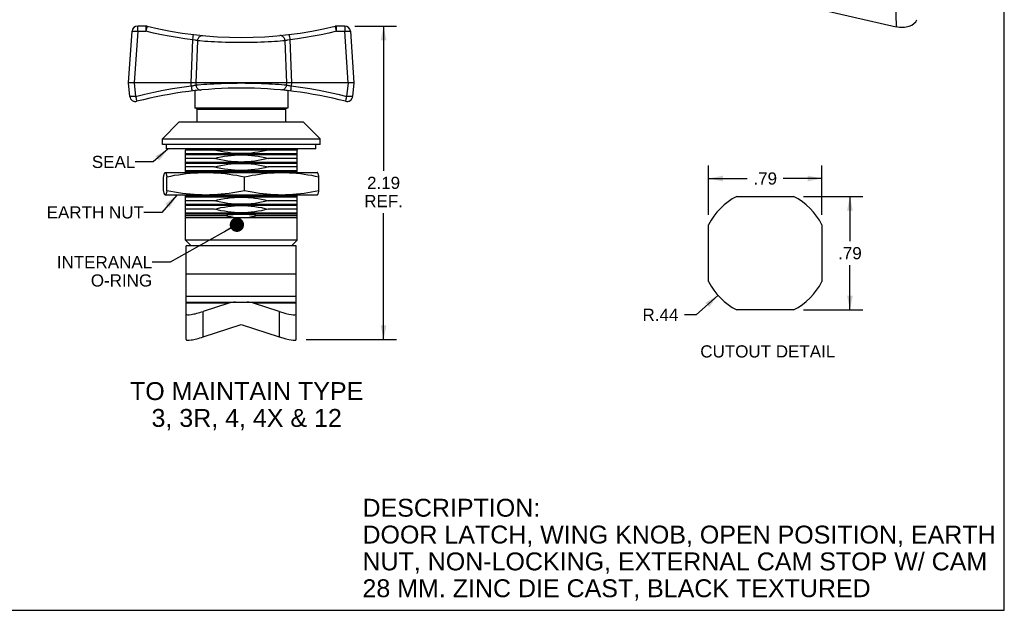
# Model space of a CAD drawing. Header units: inches. Extents: x 0 to 11, y 0 to 8.5.
# Tile 3 of 6: x 4.1 to 11, y 0 to 4.1. Entities that reach past the tile are written whole.
import ezdxf

# ---------------------------------------------------------------- set-up
doc = ezdxf.new("R2010")
doc.units = ezdxf.units.IN
doc.header["$LTSCALE"] = 0.605
doc.header["$MEASUREMENT"] = 0
doc.layers.get('0').update_dxf_attribs({"linetype": 'CONTINUOUS'})
doc.layers.add('02___PRT_ALL_AXES', color=7, linetype='CONTINUOUS')
doc.styles.get("Standard").update_dxf_attribs({"font": 'arial.ttf'})
doc.dimstyles.new('DIMSTYLE_1', dxfattribs={"dimtxt": 0.085, "dimasz": 0.1, "dimexe": 0.09, "dimexo": 0.07, "dimgap": 0.0425, "dimtad": 0, "dimtih": 1, "dimtoh": 1, "dimzin": 4, "dimdsep": 46, "dimtxsty": 'Standard', "dimblk": '_FILLED', "dimblk1": '_FILLED', "dimblk2": '_FILLED', "dimcen": 0.09, "dimazin": 1, "dimtfac": 1, "dimtofl": 0, "dimtmove": 0, "dimatfit": 3, "dimldrblk": '_FILLED', "dimfxl": 0, "dimtolj": 1, "dimtzin": 4, "dimarcsym": 0})
doc.dimstyles.new('DIMSTYLE_2', dxfattribs={"dimtxt": 0.085, "dimasz": 0.1, "dimexe": 0.09, "dimexo": 0.07, "dimgap": 0.09, "dimtad": 0, "dimtih": 1, "dimtoh": 1, "dimzin": 4, "dimdsep": 46, "dimtxsty": 'Standard', "dimblk": '_FILLED', "dimblk1": '_FILLED', "dimblk2": '_FILLED', "dimcen": 0.09, "dimazin": 1, "dimtfac": 1, "dimtofl": 0, "dimtmove": 0, "dimatfit": 3, "dimldrblk": '_FILLED', "dimfxl": 0, "dimtolj": 1, "dimtzin": 4, "dimarcsym": 0})
doc.dimstyles.get("Standard").update_dxf_attribs({"dimtxt": 0.085, "dimasz": 0.1, "dimexe": 0.09, "dimexo": 0.07, "dimgap": 0.09, "dimtad": 0, "dimtih": 1, "dimtoh": 1, "dimzin": 4, "dimdsep": 46, "dimtxsty": 'Standard', "dimblk": '_FILLED', "dimblk1": '_FILLED', "dimblk2": '_FILLED', "dimcen": 0.09, "dimazin": 1, "dimtp": 0.01, "dimtm": 0.01, "dimtfac": 1, "dimtofl": 0, "dimtmove": 0, "dimatfit": 3, "dimldrblk": '_FILLED', "dimfxl": 0, "dimtolj": 1, "dimtzin": 4, "dimarcsym": 0})

# ---------------------------------------------------------------- blocks, each defined once
blk = doc.blocks.new('_FILLED')
at = {"color": 0, "linetype": 'ByBlock'}
blk.add_solid([(0, 0), (-1, 0.2), (-1, -0.2)], dxfattribs=at)
blk = doc.blocks.new('*D2')
at = {"color": 2, "linetype": 'Continuous'}
for p, q in [((8.9334, 2.7647), (8.9334, 3.1079)), ((9.7254, 2.7647), (9.7254, 3.1079)), ((8.9334, 3.0179), (9.2044, 3.0179)), ((9.7254, 3.0179), (9.4543, 3.0179))]:
    blk.add_line(p, q, dxfattribs=at)
at = {"color": 2, "linetype": 'Continuous', "xscale": 0.1, "yscale": 0.1, "zscale": 0.1, "rotation": 180}
blk.add_blockref('_FILLED', (8.9334, 3.0179), dxfattribs=at)
at = {"color": 2, "linetype": 'Continuous', "xscale": 0.1, "yscale": 0.1, "zscale": 0.1}
blk.add_blockref('_FILLED', (9.7254, 3.0179), dxfattribs=at)
at = {"color": 2, "linetype": 'Continuous', "insert": (9.3294, 3.0604), "char_height": 0.085, "width": 0.164944, "attachment_point": 2, "line_spacing_factor": 0.9}
blk.add_mtext('.79', dxfattribs=at)
blk = doc.blocks.new('*D3')
at = {"color": 2, "linetype": 'Continuous'}
for p, q in [((9.5979, 2.8921), (10.0113, 2.8921)), ((9.9213, 2.8921), (9.9213, 2.5811)), ((9.9213, 2.1001), (9.9213, 2.4111)), ((9.5979, 2.1001), (10.0113, 2.1001))]:
    blk.add_line(p, q, dxfattribs=at)
at = {"color": 2, "linetype": 'Continuous', "xscale": 0.1, "yscale": 0.1, "zscale": 0.1}
for p, rotation in [((9.9213, 2.8921), 90), ((9.9213, 2.1001), 270)]:
    blk.add_blockref('_FILLED', p, dxfattribs=dict(at, rotation=rotation))
at = {"color": 2, "linetype": 'Continuous', "insert": (9.9213, 2.5386), "char_height": 0.085, "width": 0.164944, "attachment_point": 2, "line_spacing_factor": 0.9}
blk.add_mtext('.79', dxfattribs=at)
blk = doc.blocks.new('*D4')
at = {"color": 2, "linetype": 'Continuous'}
for p, q in [((8.9992, 2.2007), (8.8478, 2.0652)), ((8.8478, 2.0652), (8.7653, 2.0652))]:
    blk.add_line(p, q, dxfattribs=at)
at = {"color": 2, "linetype": 'Continuous', "xscale": 0.1, "yscale": 0.1, "zscale": 0.1, "rotation": 41.8216749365}
blk.add_blockref('_FILLED', (8.9992, 2.2007), dxfattribs=at)
at = {"color": 2, "linetype": 'Continuous', "insert": (8.7228, 2.1077), "char_height": 0.085, "width": 0.250576, "attachment_point": 3, "line_spacing_factor": 0.9}
blk.add_mtext('R.44', dxfattribs=at)
blk = doc.blocks.new('*D5')
at = {"color": 2, "linetype": 'Continuous'}
for p, q in [((6.4617, 4.0832), (6.7527, 4.0832)), ((6.6627, 4.0832), (6.6627, 3.0726)), ((6.6627, 1.8919), (6.6627, 2.7751)), ((6.1221, 1.8919), (6.7527, 1.8919))]:
    blk.add_line(p, q, dxfattribs=at)
at = {"color": 2, "linetype": 'Continuous', "xscale": 0.1, "yscale": 0.1, "zscale": 0.1}
for p, rotation in [((6.6627, 4.0832), 90), ((6.6627, 1.8919), 270)]:
    blk.add_blockref('_FILLED', p, dxfattribs=dict(at, rotation=rotation))
at = {"color": 2, "linetype": 'Continuous', "insert": (6.6627, 3.0301), "char_height": 0.085, "width": 0.269851, "attachment_point": 2, "line_spacing_factor": 0.9}
blk.add_mtext('2.19\\PREF.', dxfattribs=at)

msp = doc.modelspace()

# ---------------------------------------------------------------- linework, layer by layer
at = {"color": 7, "linetype": 'Continuous'}
for p, q in [((11, 0), (11, 8.5)), ((9.6346, 4.2188), (10.2446, 4.0791)), ((10.24, 4.2471), (10.2446, 4.0791)), ((4.9448, 4.0465), (4.9448, 4.0832)), ((5.002, 4.0832), (4.9448, 4.0832)), ((5.002, 4.0832), (5.002, 4.0465)), ((5.0065, 4.0649), (5.0044, 4.0562)), ((6.3292, 4.0681), (6.3275, 4.0746)), ((6.3311, 4.0602), (6.3292, 4.0681)), ((6.3345, 4.0465), (6.3311, 4.0602)), ((6.3345, 4.0465), (6.3345, 4.0832)), ((6.3917, 4.0832), (6.3345, 4.0832)), ((6.3917, 4.0832), (6.3917, 4.0465)), ((4.8808, 3.6869), (4.9055, 4.0465)), ((4.9448, 4.0465), (4.9201, 3.6869)), ((4.9448, 4.0465), (5.002, 4.0465)), ((5.0044, 4.0562), (5.002, 4.0465)), ((5.3293, 3.9878), (5.3315, 4.0059)), ((5.3315, 4.0059), (5.3328, 4.0165)), ((6.3345, 4.0465), (6.3917, 4.0465)), ((6.4164, 3.6869), (6.3917, 4.0465)), ((6.4309, 4.0465), (6.4556, 3.6869)), ((5.3179, 3.6869), (5.3293, 3.9878)), ((5.3624, 3.9806), (5.3507, 3.6869)), ((5.9741, 3.9806), (5.9584, 3.9793)), ((5.9857, 3.6869), (5.9741, 3.9806)), ((6.0072, 3.9878), (5.9927, 3.9848)), ((6.0072, 3.9878), (6.0186, 3.6869)), ((4.8903, 3.5917), (4.8808, 3.6869)), ((4.9051, 3.6868), (4.8963, 3.6867)), ((4.92, 3.6869), (4.9051, 3.6868)), ((4.92, 3.6869), (4.9295, 3.5917)), ((5.318, 3.6869), (4.92, 3.6869)), ((5.3322, 3.687), (5.318, 3.6869)), ((5.3192, 3.6647), (5.318, 3.6869)), ((5.3213, 3.6471), (5.3223, 3.64)), ((5.3407, 3.687), (5.3322, 3.687)), ((5.3507, 3.6869), (5.3516, 3.6718)), ((5.9858, 3.6869), (5.3507, 3.6869)), ((5.3516, 3.6718), (5.3683, 3.6732)), ((5.9849, 3.6718), (5.9858, 3.6869)), ((5.992, 3.687), (5.9858, 3.6869)), ((5.9999, 3.687), (5.992, 3.687)), ((6.0089, 3.687), (5.9999, 3.687)), ((6.0185, 3.6869), (6.0089, 3.687)), ((6.0157, 3.6511), (6.0147, 3.6434)), ((6.0173, 3.6647), (6.0157, 3.6511)), ((6.0185, 3.6869), (6.0173, 3.6647)), ((6.4165, 3.6869), (6.0185, 3.6869)), ((6.407, 3.5917), (6.4165, 3.6869)), ((6.4319, 3.6867), (6.4165, 3.6869)), ((6.4408, 3.6867), (6.4319, 3.6867)), ((6.4477, 3.6867), (6.4408, 3.6867)), ((6.4556, 3.6869), (6.4462, 3.5917)), ((4.933, 3.5784), (4.9351, 3.5708)), ((5.3223, 3.64), (5.323, 3.6343)), ((5.3434, 3.6318), (5.3434, 3.5098)), ((5.3559, 3.6332), (5.3469, 3.6322)), ((5.9896, 3.6322), (5.9806, 3.6332)), ((5.993, 3.6318), (5.993, 3.5098)), ((6.4045, 3.5823), (6.407, 3.5917)), ((5.993, 3.5098), (5.3434, 3.5098)), ((5.3503, 3.5098), (5.3582, 3.5019)), ((5.9862, 3.5098), (5.9783, 3.5019)), ((6.4122, 3.5565), (6.4136, 3.5567)), ((6.4136, 3.5567), (6.4168, 3.5574)), ((5.3582, 3.5019), (5.3582, 3.4139)), ((5.3582, 3.5019), (5.9783, 3.5019)), ((5.9783, 3.5019), (5.9783, 3.4139)), ((5.2352, 3.4139), (5.1171, 3.2958)), ((5.2352, 3.4139), (6.1013, 3.4139)), ((6.1013, 3.4139), (6.2194, 3.2958)), ((5.1171, 3.2564), (5.1171, 3.2958)), ((5.1171, 3.2958), (6.2194, 3.2958)), ((6.2194, 3.2564), (5.1171, 3.2564)), ((5.1466, 3.2249), (5.1466, 3.2564)), ((6.1899, 3.2249), (6.1899, 3.2564)), ((6.2194, 3.2564), (6.2194, 3.2958)), ((6.1899, 3.2249), (5.1466, 3.2249)), ((5.2773, 3.2249), (5.2785, 3.2171)), ((5.2785, 3.0599), (5.2785, 3.2171)), ((6.058, 3.2171), (5.2785, 3.2171)), ((5.2785, 3.1921), (6.058, 3.1921)), ((6.058, 3.183), (5.2785, 3.183)), ((6.0592, 3.2249), (6.058, 3.2171)), ((6.058, 3.0599), (6.058, 3.2171)), ((5.4795, 3.158), (5.2785, 3.158)), ((5.2785, 3.133), (6.058, 3.133)), ((6.058, 3.1239), (5.2785, 3.1239)), ((5.4795, 3.0989), (5.2785, 3.0989)), ((6.058, 3.158), (5.857, 3.158)), ((6.058, 3.0989), (5.857, 3.0989)), ((5.1255, 2.9323), (5.1255, 3.03)), ((5.1364, 3.0597), (5.1371, 3.0599)), ((5.1371, 3.0599), (5.1383, 3.0596)), ((5.1371, 3.0599), (6.1997, 3.0599)), ((5.1488, 2.9323), (5.1488, 3.03)), ((5.2785, 3.0739), (6.058, 3.0739)), ((6.058, 3.0649), (5.2785, 3.0649)), ((5.6915, 2.9323), (5.6915, 3.03)), ((6.2001, 3.0597), (6.1997, 3.0599)), ((6.211, 2.9323), (6.211, 3.03)), ((5.1364, 2.9026), (5.136, 2.9027)), ((5.1371, 2.9024), (5.1364, 2.9026)), ((6.1997, 2.9024), (5.1371, 2.9024)), ((5.2785, 2.5871), (5.2785, 2.9024)), ((5.2785, 2.8968), (6.058, 2.8968)), ((6.058, 2.5871), (6.058, 2.9024)), ((6.2001, 2.9025), (6.1997, 2.9024)), ((6.2001, 2.9026), (6.2005, 2.9027)), ((6.058, 2.8877), (5.2785, 2.8877)), ((5.4795, 2.8627), (5.2785, 2.8627)), ((5.2785, 2.8377), (6.058, 2.8377)), ((6.058, 2.8287), (5.2785, 2.8287)), ((6.058, 2.8627), (5.857, 2.8627)), ((5.4795, 2.8037), (5.2785, 2.8037)), ((5.2785, 2.7787), (6.058, 2.7787)), ((6.058, 2.7696), (5.2785, 2.7696)), ((5.2785, 2.7605), (5.556, 2.7605)), ((5.7805, 2.7605), (6.058, 2.7605)), ((6.058, 2.8037), (5.857, 2.8037)), ((5.2785, 2.7446), (6.058, 2.7446)), ((5.3179, 2.5478), (5.2785, 2.5871)), ((6.058, 2.5871), (5.2785, 2.5871)), ((5.2844, 1.8919), (5.2844, 2.5478)), ((6.0521, 2.5478), (5.2844, 2.5478)), ((6.0186, 2.5478), (6.058, 2.5871)), ((6.0521, 1.8919), (6.0521, 2.5478)), ((5.2844, 2.3509), (6.0521, 2.3509)), ((6.0521, 2.1934), (5.2844, 2.1934)), ((5.2844, 2.1541), (6.0521, 2.1541)), ((5.5818, 2.1469), (5.2844, 2.1469)), ((5.5818, 2.1469), (5.4025, 2.0889)), ((6.0521, 2.1469), (5.7547, 2.1469)), ((5.934, 2.0889), (5.7547, 2.1469)), ((5.4025, 1.9105), (5.4025, 2.0889)), ((5.934, 2.0889), (5.934, 1.9105)), ((5.4025, 1.9105), (5.6682, 1.9966)), ((5.6682, 1.9966), (5.934, 1.9105)), ((0, 0), (11, 0))]:
    msp.add_line(p, q, dxfattribs=at)
for points in [[(5.0112, 4.0821), (5.0111, 4.0818), (5.0108, 4.081), (5.0104, 4.0795), (5.0098, 4.0776), (5.0092, 4.0752), (5.0084, 4.0722), (5.0065, 4.0649)], [(6.3275, 4.0746), (6.3268, 4.0772), (6.3262, 4.0793), (6.3257, 4.0809), (6.3254, 4.0818), (6.3253, 4.0821)], [(4.9055, 4.0465), (4.9059, 4.0469), (4.9069, 4.0471), (4.9086, 4.0473), (4.9109, 4.0475), (4.9137, 4.0476), (4.9171, 4.0476), (4.921, 4.0476), (4.9252, 4.0475), (4.9298, 4.0473), (4.9347, 4.0471), (4.9397, 4.0469), (4.9448, 4.0465)], [(5.3293, 3.9878), (5.2743, 3.9949), (5.2194, 4.0031), (5.1648, 4.0124), (5.1103, 4.0227), (5.0561, 4.0341), (5.002, 4.0465)], [(5.3328, 4.0165), (5.3335, 4.0213), (5.3337, 4.0229), (5.3339, 4.0239), (5.3339, 4.0242)], [(5.3624, 3.9806), (5.3631, 3.9858), (5.3644, 3.9908), (5.3662, 3.9954), (5.3684, 3.9997), (5.3711, 4.0037), (5.3743, 4.0073), (5.3779, 4.0105), (5.3818, 4.0132), (5.386, 4.0152), (5.3904, 4.0165), (5.395, 4.0172), (5.3995, 4.0171)], [(5.9741, 3.9806), (5.9734, 3.9858), (5.9721, 3.9908), (5.9703, 3.9954), (5.9681, 3.9997), (5.9654, 4.0037), (5.9622, 4.0073), (5.9586, 4.0105), (5.9547, 4.0131), (5.9505, 4.0152), (5.9461, 4.0165), (5.9415, 4.0172), (5.937, 4.0171)], [(6.0026, 4.0242), (6.0026, 4.0239), (6.0028, 4.023), (6.003, 4.0216), (6.0033, 4.0196)], [(6.0033, 4.0196), (6.004, 4.0141), (6.0044, 4.0106)], [(6.0044, 4.0106), (6.0066, 3.9928), (6.0072, 3.9878)], [(6.3345, 4.0465), (6.2804, 4.0341), (6.2262, 4.0227), (6.1717, 4.0124), (6.1171, 4.0031), (6.0622, 3.9949), (6.0072, 3.9878)], [(6.3917, 4.0465), (6.3968, 4.0469), (6.4018, 4.0471), (6.4067, 4.0473), (6.4113, 4.0475), (6.4155, 4.0476), (6.4194, 4.0476), (6.4228, 4.0476), (6.4256, 4.0475), (6.4279, 4.0473), (6.4296, 4.0471), (6.4306, 4.0469), (6.4309, 4.0465)], [(5.3624, 3.9806), (5.3595, 3.9814), (5.3562, 3.9822), (5.3524, 3.983), (5.3482, 3.9839), (5.3437, 3.9848), (5.3293, 3.9878)], [(5.4147, 3.9766), (5.3781, 3.9793), (5.3624, 3.9806)], [(5.9584, 3.9793), (5.9218, 3.9765), (5.901, 3.9751), (5.8789, 3.9738), (5.8554, 3.9725), (5.8309, 3.9713), (5.8054, 3.9702), (5.7789, 3.9693), (5.7517, 3.9686), (5.7242, 3.968), (5.6964, 3.9677), (5.6683, 3.9676), (5.6401, 3.9677), (5.6123, 3.968), (5.5848, 3.9686), (5.5576, 3.9693), (5.5311, 3.9702), (5.5056, 3.9713), (5.4811, 3.9725), (5.4576, 3.9738), (5.4354, 3.9751), (5.4147, 3.9766)], [(5.9927, 3.9848), (5.9883, 3.9839), (5.9841, 3.983), (5.9803, 3.9822), (5.977, 3.9814), (5.9741, 3.9806)], [(4.8963, 3.6867), (4.8893, 3.6867), (4.8864, 3.6867), (4.884, 3.6867), (4.8823, 3.6868), (4.8812, 3.6869), (4.8808, 3.6869)], [(4.9295, 3.5917), (4.9937, 3.6075), (5.0582, 3.6218), (5.1231, 3.6347), (5.1882, 3.6462), (5.2536, 3.6562), (5.3192, 3.6647)], [(5.3192, 3.6647), (5.324, 3.6656), (5.3287, 3.6666), (5.3332, 3.6675), (5.3376, 3.6684), (5.3416, 3.6693), (5.3453, 3.6701), (5.3487, 3.671), (5.3516, 3.6718)], [(5.3192, 3.6647), (5.3197, 3.66), (5.3213, 3.6471)], [(5.3507, 3.6869), (5.3478, 3.687), (5.3407, 3.687)], [(5.3516, 3.6718), (5.3524, 3.6667), (5.3538, 3.6619), (5.3556, 3.6574), (5.3578, 3.6532), (5.3605, 3.6493), (5.3637, 3.6458), (5.3672, 3.6428), (5.371, 3.6403), (5.375, 3.6383), (5.3793, 3.637), (5.3837, 3.6364), (5.3881, 3.6365)], [(5.3683, 3.6732), (5.4069, 3.6761), (5.4285, 3.6776), (5.4514, 3.679), (5.4756, 3.6804), (5.5011, 3.6816), (5.5275, 3.6827), (5.5545, 3.6837), (5.5821, 3.6844), (5.6103, 3.685), (5.6389, 3.6853), (5.6677, 3.6854), (5.6964, 3.6853), (5.7251, 3.685), (5.7535, 3.6844), (5.7815, 3.6837), (5.8087, 3.6827), (5.8351, 3.6816), (5.8606, 3.6804), (5.885, 3.679), (5.9082, 3.6776), (5.9297, 3.6761)], [(5.9297, 3.6761), (5.9682, 3.6732), (5.9849, 3.6718)], [(5.9849, 3.6718), (5.9841, 3.6667), (5.9827, 3.6619), (5.9809, 3.6574), (5.9786, 3.6532), (5.9759, 3.6493), (5.9728, 3.6458), (5.9693, 3.6428), (5.9655, 3.6402), (5.9614, 3.6383), (5.9572, 3.637), (5.9528, 3.6364), (5.9483, 3.6365)], [(5.9849, 3.6718), (5.9878, 3.671), (5.9911, 3.6701), (5.9949, 3.6693), (5.9989, 3.6684), (6.0033, 3.6675), (6.0078, 3.6666), (6.0125, 3.6656), (6.0173, 3.6647)], [(6.0173, 3.6647), (6.0829, 3.6562), (6.1483, 3.6462), (6.2134, 3.6347), (6.2783, 3.6218), (6.3428, 3.6075), (6.407, 3.5917)], [(6.4556, 3.6869), (6.4553, 3.6869), (6.4543, 3.6868), (6.4527, 3.6868), (6.4504, 3.6867), (6.4477, 3.6867)], [(4.9295, 3.5917), (4.9244, 3.5912), (4.9194, 3.5908), (4.9146, 3.5905), (4.91, 3.5903), (4.9058, 3.5901), (4.9019, 3.5901), (4.8985, 3.5901), (4.8957, 3.5903), (4.8934, 3.5905), (4.8917, 3.5908), (4.8907, 3.5912), (4.8903, 3.5917)], [(4.9295, 3.5917), (4.9307, 3.587), (4.933, 3.5784)], [(5.323, 3.6343), (5.3233, 3.6323), (5.3236, 3.6308), (5.3237, 3.6298), (5.3238, 3.6295)], [(6.0147, 3.6434), (6.0138, 3.6369), (6.0135, 3.6343), (6.0132, 3.6323), (6.0129, 3.6308), (6.0128, 3.6298), (6.0127, 3.6295)], [(6.3972, 3.5574), (6.3974, 3.5577), (6.3977, 3.5585), (6.3982, 3.5599), (6.3987, 3.5617), (6.3994, 3.564), (6.4003, 3.5669), (6.4012, 3.5702), (6.4022, 3.5739), (6.4045, 3.5823)], [(6.4462, 3.5917), (6.4458, 3.5912), (6.4448, 3.5908), (6.4431, 3.5905), (6.4408, 3.5903), (6.438, 3.5901), (6.4346, 3.5901), (6.4307, 3.5901), (6.4265, 3.5903), (6.4219, 3.5905), (6.4171, 3.5908), (6.4121, 3.5912), (6.407, 3.5917)], [(4.9197, 3.5574), (4.9229, 3.5567), (4.924, 3.5566)], [(4.9351, 3.5708), (4.936, 3.5675), (4.9369, 3.5645), (4.9376, 3.562), (4.9383, 3.56), (4.9388, 3.5586), (4.9391, 3.5577), (4.9393, 3.5574)], [(5.6682, 3.1921), (5.645, 3.1925), (5.6217, 3.1937), (5.5981, 3.1957), (5.5744, 3.1985), (5.5506, 3.2021), (5.5269, 3.2064), (5.5032, 3.2114), (5.4795, 3.2171)], [(5.4795, 3.158), (5.5032, 3.1637), (5.5269, 3.1687), (5.5506, 3.173), (5.5744, 3.1766), (5.5981, 3.1794), (5.6217, 3.1814), (5.645, 3.1826), (5.6682, 3.183)], [(5.857, 3.2171), (5.8335, 3.2114), (5.8099, 3.2065), (5.7862, 3.2021), (5.7625, 3.1985), (5.7388, 3.1957), (5.7151, 3.1937), (5.6916, 3.1925), (5.6682, 3.1921)], [(5.6682, 3.183), (5.6916, 3.1826), (5.7151, 3.1814), (5.7388, 3.1793), (5.7625, 3.1765), (5.7862, 3.1729), (5.8099, 3.1686), (5.8335, 3.1636), (5.857, 3.158)], [(5.6682, 3.133), (5.6448, 3.1334), (5.6213, 3.1346), (5.5977, 3.1367), (5.574, 3.1395), (5.5504, 3.1431), (5.5267, 3.1474), (5.5031, 3.1523), (5.4795, 3.158)], [(5.4795, 3.0989), (5.5031, 3.1046), (5.5267, 3.1096), (5.5504, 3.1139), (5.574, 3.1175), (5.5977, 3.1203), (5.6213, 3.1223), (5.6448, 3.1235), (5.6682, 3.1239)], [(5.6682, 3.0739), (5.6448, 3.0744), (5.6213, 3.0756), (5.5977, 3.0776), (5.574, 3.0804), (5.5504, 3.084), (5.5267, 3.0883), (5.5031, 3.0933), (5.4795, 3.0989)], [(5.857, 3.158), (5.8334, 3.1523), (5.8098, 3.1474), (5.7861, 3.1431), (5.7623, 3.1395), (5.7386, 3.1366), (5.715, 3.1346), (5.6915, 3.1334), (5.6682, 3.133)], [(5.6682, 3.1239), (5.6915, 3.1235), (5.715, 3.1223), (5.7386, 3.1203), (5.7623, 3.1175), (5.7861, 3.1139), (5.8098, 3.1096), (5.8334, 3.1046), (5.857, 3.0989)], [(5.857, 3.0989), (5.8334, 3.0933), (5.8098, 3.0883), (5.7861, 3.084), (5.7623, 3.0804), (5.7386, 3.0776), (5.715, 3.0756), (5.6915, 3.0743), (5.6682, 3.0739)], [(5.1255, 3.03), (5.1266, 3.0353), (5.1278, 3.0402), (5.129, 3.0447), (5.1301, 3.0486), (5.1313, 3.052), (5.1325, 3.0548), (5.1336, 3.057), (5.1348, 3.0586), (5.136, 3.0596), (5.1364, 3.0597)], [(5.1383, 3.0596), (5.1395, 3.0586), (5.1406, 3.057), (5.1418, 3.0548), (5.143, 3.052), (5.1441, 3.0486), (5.1453, 3.0447), (5.1465, 3.0402), (5.1476, 3.0353), (5.1488, 3.03)], [(5.1488, 3.03), (5.1759, 3.0353), (5.203, 3.0402), (5.2301, 3.0447), (5.2572, 3.0486), (5.2843, 3.052), (5.3115, 3.0548), (5.3386, 3.057), (5.3658, 3.0586), (5.393, 3.0596), (5.4202, 3.0599)], [(5.4202, 3.0599), (5.4474, 3.0596), (5.4745, 3.0586), (5.5017, 3.057), (5.5289, 3.0548), (5.556, 3.052), (5.5831, 3.0486), (5.6102, 3.0447), (5.6373, 3.0402), (5.6644, 3.0353), (5.6915, 3.03)], [(5.5864, 3.0599), (5.5977, 3.0612), (5.6213, 3.0633), (5.6448, 3.0645), (5.6682, 3.0649)], [(5.6682, 3.0649), (5.6915, 3.0645), (5.715, 3.0633), (5.7386, 3.0613), (5.7501, 3.0599)], [(5.6915, 3.03), (5.7175, 3.0353), (5.7434, 3.0402), (5.7694, 3.0447), (5.7953, 3.0486), (5.8213, 3.052), (5.8473, 3.0548), (5.8732, 3.057), (5.8992, 3.0586), (5.9253, 3.0596), (5.9513, 3.0599)], [(5.9513, 3.0599), (5.9773, 3.0596), (6.0033, 3.0586), (6.0293, 3.057), (6.0553, 3.0548), (6.0813, 3.052), (6.1072, 3.0486), (6.1332, 3.0447), (6.1591, 3.0402), (6.1851, 3.0353), (6.211, 3.03)], [(6.211, 3.03), (6.2098, 3.0353), (6.2087, 3.0402), (6.2075, 3.0447), (6.2064, 3.0486), (6.2052, 3.052), (6.204, 3.0548), (6.2029, 3.057), (6.2017, 3.0586), (6.2005, 3.0596), (6.2001, 3.0597)], [(5.136, 2.9027), (5.1348, 2.9037), (5.1336, 2.9053), (5.1325, 2.9075), (5.1313, 2.9103), (5.1301, 2.9137), (5.129, 2.9176), (5.1278, 2.9221), (5.1266, 2.927), (5.1255, 2.9323)], [(5.1488, 2.9323), (5.1476, 2.927), (5.1465, 2.9221), (5.1453, 2.9176), (5.1441, 2.9137), (5.143, 2.9103), (5.1418, 2.9075), (5.1406, 2.9053), (5.1395, 2.9037), (5.1383, 2.9027), (5.1371, 2.9024)], [(5.4202, 2.9024), (5.393, 2.9027), (5.3658, 2.9037), (5.3386, 2.9053), (5.3115, 2.9075), (5.2844, 2.9103), (5.2572, 2.9137), (5.2301, 2.9176), (5.203, 2.9221), (5.1759, 2.927), (5.1488, 2.9323)], [(5.6915, 2.9323), (5.6644, 2.927), (5.6373, 2.9221), (5.6102, 2.9176), (5.5831, 2.9137), (5.556, 2.9103), (5.5289, 2.9075), (5.5017, 2.9053), (5.4745, 2.9037), (5.4474, 2.9027), (5.4202, 2.9024)], [(5.6682, 2.8968), (5.6448, 2.8972), (5.6213, 2.8984), (5.5977, 2.9004), (5.5812, 2.9024)], [(5.7553, 2.9024), (5.7386, 2.9004), (5.715, 2.8984), (5.6915, 2.8972), (5.6682, 2.8968)], [(5.9513, 2.9024), (5.9253, 2.9027), (5.8992, 2.9037), (5.8732, 2.9053), (5.8473, 2.9075), (5.8213, 2.9103), (5.7953, 2.9137), (5.7694, 2.9176), (5.7434, 2.9221), (5.7175, 2.927), (5.6915, 2.9323)], [(6.211, 2.9323), (6.1851, 2.927), (6.1591, 2.9221), (6.1332, 2.9176), (6.1072, 2.9137), (6.0813, 2.9103), (6.0553, 2.9075), (6.0293, 2.9053), (6.0033, 2.9037), (5.9773, 2.9027), (5.9513, 2.9024)], [(6.2005, 2.9027), (6.2017, 2.9037), (6.2029, 2.9053), (6.204, 2.9075), (6.2052, 2.9103), (6.2064, 2.9137), (6.2075, 2.9176), (6.2087, 2.9221), (6.2098, 2.927), (6.211, 2.9323)], [(5.4795, 2.8627), (5.5031, 2.8684), (5.5267, 2.8734), (5.5504, 2.8777), (5.574, 2.8812), (5.5977, 2.8841), (5.6213, 2.8861), (5.6448, 2.8873), (5.6682, 2.8877)], [(5.6682, 2.8377), (5.6448, 2.8381), (5.6213, 2.8393), (5.5977, 2.8414), (5.574, 2.8442), (5.5504, 2.8478), (5.5267, 2.8521), (5.5031, 2.8571), (5.4795, 2.8627)], [(5.4795, 2.8037), (5.5031, 2.8093), (5.5267, 2.8143), (5.5504, 2.8186), (5.574, 2.8222), (5.5977, 2.825), (5.6213, 2.827), (5.6448, 2.8283), (5.6682, 2.8287)], [(5.6682, 2.8877), (5.6915, 2.8873), (5.715, 2.8861), (5.7386, 2.8841), (5.7623, 2.8813), (5.7861, 2.8777), (5.8098, 2.8734), (5.8334, 2.8684), (5.857, 2.8627)], [(5.857, 2.8627), (5.8334, 2.8571), (5.8098, 2.8521), (5.7861, 2.8478), (5.7623, 2.8442), (5.7386, 2.8414), (5.715, 2.8393), (5.6915, 2.8381), (5.6682, 2.8377)], [(5.6682, 2.8287), (5.6915, 2.8283), (5.715, 2.8271), (5.7386, 2.825), (5.7623, 2.8222), (5.7861, 2.8186), (5.8098, 2.8143), (5.8334, 2.8093), (5.857, 2.8037)], [(5.6682, 2.7787), (5.6448, 2.7791), (5.6213, 2.7803), (5.5977, 2.7823), (5.574, 2.7852), (5.5504, 2.7887), (5.5267, 2.793), (5.5031, 2.798), (5.4795, 2.8037)], [(5.556, 2.7605), (5.5747, 2.7632), (5.5934, 2.7655), (5.6122, 2.7673), (5.6309, 2.7686), (5.6496, 2.7694), (5.6682, 2.7696)], [(5.556, 2.7605), (5.5753, 2.7556), (5.5944, 2.7516), (5.6133, 2.7485), (5.6319, 2.7463), (5.6502, 2.745), (5.6682, 2.7446)], [(5.857, 2.8037), (5.8334, 2.798), (5.8098, 2.793), (5.7861, 2.7887), (5.7623, 2.7851), (5.7386, 2.7823), (5.715, 2.7803), (5.6915, 2.7791), (5.6682, 2.7787)], [(5.6682, 2.7696), (5.6869, 2.7694), (5.7056, 2.7686), (5.7244, 2.7673), (5.7431, 2.7655), (5.7618, 2.7632), (5.7805, 2.7605)], [(5.6682, 2.7446), (5.6862, 2.745), (5.7045, 2.7463), (5.7232, 2.7485), (5.7421, 2.7515), (5.7612, 2.7555), (5.7805, 2.7605)]]:
    msp.add_lwpolyline(points, dxfattribs=at)
for centre, radius, start, end in [((4.9448, 4.0438), 0.0394, 90, 176.07), ((5.002, 4.0438), 0.0394, 76.48588, 90), ((5.6682, 6.8159), 2.8116, 256.48588, 283.51412), ((6.3345, 4.0438), 0.0394, 90, 103.51412), ((6.3917, 4.0438), 0.0394, 3.93, 90), ((5.6682, 0.7314), 2.9185, 75.53656, 104.46344), ((4.9295, 3.5956), 0.0394, 185.67, 284.46344), ((6.407, 3.5956), 0.0394, 255.53656, 354.33)]:
    msp.add_arc(centre, radius, start, end, dxfattribs=at)
for centre, major_axis, ratio, start_param, end_param in [((10.2748, 4.1541), (0.1181, -0.0111), 0.665894, -1.76646, -0.195663), ((5.6682, 0.6186), (0, 2.8871), 0.15, 0.444729, 0.451027), ((5.6682, 0.6186), (0, 2.8871), 0.15, -0.451027, -0.444729), ((5.6272, 2.036), (0.1328, 0), 0.889696, 1.570796, 1.919862), ((5.7093, 2.036), (0.1328, 0), 0.889696, 1.22173, 1.570796), ((5.4025, 2.1085), (0.118, 0.0392), 0.150037, 3.091806, 4.662603), ((5.934, 2.1085), (0.118, -0.0392), 0.150037, -1.52101, 0.049786), ((5.4025, 1.9302), (0.118, 0.0392), 0.150037, 3.091806, 4.662603), ((5.934, 1.9302), (0.118, -0.0392), 0.150037, -1.52101, 0.049786)]:
    msp.add_ellipse(centre, major_axis=major_axis, ratio=ratio, start_param=start_param, end_param=end_param, dxfattribs=at)
at = {"layer": '02___PRT_ALL_AXES', "color": 3, "linetype": 'Continuous'}
for p, q in [((9.1308, 2.8921), (9.5279, 2.8921)), ((8.9334, 2.2976), (8.9334, 2.6947)), ((9.7254, 2.6947), (9.7254, 2.2976)), ((9.5279, 2.1001), (9.1308, 2.1001))]:
    msp.add_line(p, q, dxfattribs=at)
for start, end in [(116.63185, 153.36815), (26.63185, 63.36815), (206.63185, 243.36815), (296.63185, 333.36815)]:
    msp.add_arc((9.3294, 2.4961), 0.443, start, end, dxfattribs=at)

# ---------------------------------------------------------------- texts
at = {"color": 2, "linetype": 'Continuous', "line_spacing_factor": 0.9}
for s, insert, char_height, width, attachment_point in [('SEAL', (4.9278, 3.1763), 0.085, 0.30303, 3), ('EARTH NUT', (4.9879, 2.8236), 0.085, 0.678104, 3), ('INTERANAL\\PO-RING', (5.0458, 2.4754), 0.085, 0.665149, 3), ('CUTOUT DETAIL', (8.8756, 1.8521), 0.085, 0.941636, 1), ('TO MAINTAIN TYPE\\P3, 3R, 4, 4X & 12', (5.7061, 1.5946), 0.125, 1.625929, 2), ('DESCRIPTION:\\PDOOR LATCH, WING KNOB, OPEN POSITION, EARTH\\PNUT, NON-LOCKING, EXTERNAL CAM STOP W/ CAM\\P28 MM. ZINC DIE CAST, BLACK TEXTURED', (6.5153, 0.7794), 0.125, 4.415428, 1)]:
    msp.add_mtext(s, dxfattribs=dict(at, insert=insert, char_height=char_height, width=width, attachment_point=attachment_point))

# ---------------------------------------------------------------- dimensions: what is measured, and where the dimension line sits
at = {"color": 2, "linetype": 'Continuous'}
dim = msp.add_linear_dim(base=(6.6627, 4.0832), p1=(6.0521, 1.8919), p2=(6.3917, 4.0832), angle=90, text='<>\\PREF.', dimstyle='DIMSTYLE_1', dxfattribs=at)
dim.commit()
dim.dimension.update_dxf_attribs({"geometry": '*D5', "text_midpoint": (6.6627, 2.9238), "dimtype": 160})
for base, p1, p2, angle, picture, middle in [((8.9334, 3.0179), (9.7254, 2.6947), (8.9334, 2.6947), 180, '*D2', (9.3319, 3.0175)), ((9.9213, 2.1001), (9.5279, 2.8921), (9.5279, 2.1001), 270, '*D3', (9.9238, 2.4957))]:
    dim = msp.add_linear_dim(base=base, p1=p1, p2=p2, angle=angle, dimstyle='DIMSTYLE_1', dxfattribs=at)
    dim.commit()
    dim.dimension.update_dxf_attribs({"geometry": picture, "text_midpoint": middle, "dimtype": 160})
dim = msp.add_radius_dim(center=(9.3294, 2.4961), mpoint=(8.9992, 2.2007), text='R<>', dimstyle='DIMSTYLE_2', override={"dimpost": '<>'}, dxfattribs=at)
dim.commit()
dim.dimension.update_dxf_attribs({"geometry": '*D4', "text_midpoint": (8.5975, 2.0652), "dimtype": 164})

# ---------------------------------------------------------------- leaders
at = {"color": 2, "linetype": 'Continuous', "annotation_type": 0, "has_hookline": 1, "hookline_direction": 1}
for points, override, text_width in [([(5.1576, 3.2249), (5.0528, 3.1338), (4.9278, 3.1338)], {"dimtad": 0}, 0.2941), ([(5.2184, 2.9024), (5.1129, 2.7811), (4.9879, 2.7811)], {"dimtad": 0}, 0.6677), ([(5.6378, 2.6946), (5.1708, 2.4329), (5.0458, 2.4329)], {"dimtad": 0, "dimldrblk": 'DOT'}, 0.6511)]:
    msp.add_leader(points, dimstyle='Standard', override=override, dxfattribs=dict(at, text_width=text_width))

doc.saveas('drawing.dxf')
